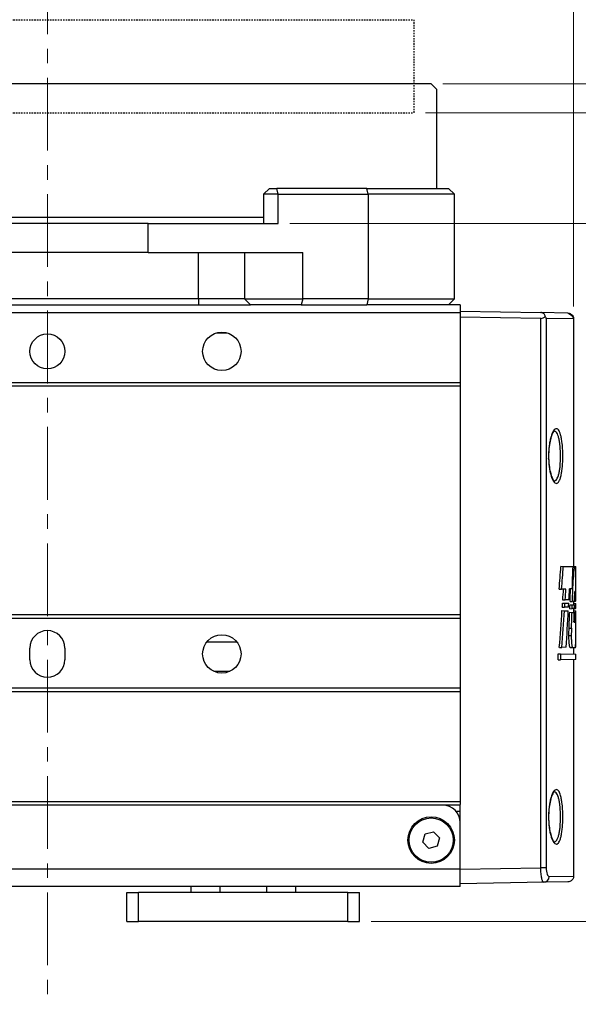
# Model space of a CAD drawing. Header units: inches. Extents: x 0 to 5655, y -2263 to 1330.
# Tile 120 of 239: x 4220 to 4268, y -705 to -621. Entities that reach past the tile are written whole.
import ezdxf

# ---------------------------------------------------------------- set-up
doc = ezdxf.new("R2010")
doc.units = ezdxf.units.IN
doc.header["$MEASUREMENT"] = 0
doc.linetypes.add('CENTER', pattern=[2, 1.25, -0.25, 0.25, -0.25])
doc.linetypes.add('HIDDEN', pattern=[0.375, 0.25, -0.125])
for name, color, linetype, lineweight in [('AM_5', 3, 'Continuous', 15), ('AM_7', 4, 'CENTER', 15), ('可見 (ISO)', 7, 'Continuous', 25), ('窄部可見 (ISO)', 7, 'Continuous', 25)]:
    doc.layers.add(name, color=color, linetype=linetype, lineweight=lineweight)
doc.styles.add('尺寸標註', font='romans.shx', dxfattribs={"bigfont": 'CHINESET.SHX'})
doc.dimstyles.new('CNS1$0', dxfattribs={"dimtxt": 2.5, "dimasz": 2.5, "dimexe": 1, "dimexo": 1, "dimgap": 1.5, "dimtad": 1, "dimtoh": 1, "dimdec": 1, "dimdsep": 46, "dimtxsty": '尺寸標註', "dimcen": 0, "dimclrd": 2, "dimclre": 2, "dimclrt": 1, "dimadec": 0, "dimazin": 2, "dimtp": 0.1, "dimtm": 0.1, "dimtfac": 0.71, "dimtdec": 1, "dimtmove": 0, "dimatfit": 0, "dimfxl": 0, "dimlwd": 13, "dimlwe": 13, "dimarcsym": 0})

# ---------------------------------------------------------------- blocks, each defined once
blk = doc.blocks.new('*D705')
at = {"layer": 'AM_5', "color": 2, "lineweight": 13}
for p, q in [((4222.621, -614.746), (4222.621, -600.746)), ((4267.868, -645.392), (4267.868, -600.746)), ((4225.121, -601.746), (4265.368, -601.746))]:
    blk.add_line(p, q, dxfattribs=at)
at = {"layer": 'AM_5', "color": 2}
for points in [[(4225.121, -601.33), (4225.121, -602.163), (4222.621, -601.746)], [(4265.368, -601.33), (4265.368, -602.163), (4267.868, -601.746)]]:
    blk.add_solid(points, dxfattribs=at)
at = {"layer": 'Defpoints', "color": 0}
for p in [(4267.868, -601.746), (4222.621, -615.746), (4267.868, -646.392)]:
    blk.add_point(p, dxfattribs=at)
at = {"layer": 'AM_5', "color": 1, "insert": (4245.245, -598.996), "char_height": 2.5, "attachment_point": 5, "style": '尺寸標註'}
blk.add_mtext('45.2', dxfattribs=at)
blk = doc.blocks.new('*D706')
at = {"layer": 'AM_5', "color": 2, "lineweight": 13}
for p, q in [((4180.621, -645.209), (4180.621, -590.746)), ((4267.868, -645.392), (4267.868, -590.746)), ((4183.121, -591.746), (4265.368, -591.746))]:
    blk.add_line(p, q, dxfattribs=at)
at = {"layer": 'AM_5', "color": 2}
for points in [[(4183.121, -591.33), (4183.121, -592.163), (4180.621, -591.746)], [(4265.368, -591.33), (4265.368, -592.163), (4267.868, -591.746)]]:
    blk.add_solid(points, dxfattribs=at)
at = {"layer": 'Defpoints', "color": 0}
for p in [(4267.868, -591.746), (4180.621, -646.209), (4267.868, -646.392)]:
    blk.add_point(p, dxfattribs=at)
at = {"layer": 'AM_5', "color": 1, "insert": (4224.245, -588.996), "char_height": 2.5, "attachment_point": 5, "style": '尺寸標註'}
blk.add_mtext('87.2', dxfattribs=at)
blk = doc.blocks.new('*D707')
at = {"layer": 'AM_5', "color": 2, "lineweight": 13}
for p, q in [((4150.551, -648.096), (4150.551, -578.246)), ((4267.868, -645.392), (4267.868, -578.246)), ((4265.368, -579.246), (4153.051, -579.246))]:
    blk.add_line(p, q, dxfattribs=at)
at = {"layer": 'AM_5', "color": 2}
for points in [[(4153.051, -578.83), (4153.051, -579.663), (4150.551, -579.246)], [(4265.368, -578.83), (4265.368, -579.663), (4267.868, -579.246)]]:
    blk.add_solid(points, dxfattribs=at)
at = {"layer": 'Defpoints', "color": 0}
for p in [(4150.551, -579.246), (4267.868, -646.392), (4150.551, -649.096)]:
    blk.add_point(p, dxfattribs=at)
at = {"layer": 'AM_5', "color": 1, "insert": (4209.21, -576.496), "char_height": 2.5, "attachment_point": 5, "style": '尺寸標註'}
blk.add_mtext('117.3', dxfattribs=at)
blk = doc.blocks.new('*D708')
at = {"layer": 'AM_5', "color": 2, "lineweight": 13}
for p, q in [((4243.473, -638.246), (4280.121, -638.246)), ((4279.121, -695.746), (4279.121, -640.746)), ((4250.45, -698.246), (4280.121, -698.246))]:
    blk.add_line(p, q, dxfattribs=at)
at = {"layer": 'AM_5', "color": 2}
for points in [[(4278.705, -640.746), (4279.538, -640.746), (4279.121, -638.246)], [(4278.705, -695.746), (4279.538, -695.746), (4279.121, -698.246)]]:
    blk.add_solid(points, dxfattribs=at)
at = {"layer": 'Defpoints', "color": 0}
for p in [(4242.473, -638.246), (4279.121, -638.246), (4249.45, -698.246)]:
    blk.add_point(p, dxfattribs=at)
at = {"layer": 'AM_5', "color": 1, "insert": (4276.371, -668.246), "char_height": 2.5, "attachment_point": 5, "rotation": 90, "style": '尺寸標註'}
blk.add_mtext('60', dxfattribs=at)
blk = doc.blocks.new('*D710')
at = {"layer": 'AM_5', "color": 2, "lineweight": 13}
for p, q in [((4255.121, -628.746), (4280.121, -628.746)), ((4279.121, -635.746), (4279.121, -631.246)), ((4243.473, -638.246), (4280.121, -638.246))]:
    blk.add_line(p, q, dxfattribs=at)
at = {"layer": 'AM_5', "color": 2}
for points in [[(4278.705, -631.246), (4279.538, -631.246), (4279.121, -628.746)], [(4278.705, -635.746), (4279.538, -635.746), (4279.121, -638.246)]]:
    blk.add_solid(points, dxfattribs=at)
at = {"layer": 'Defpoints', "color": 0}
for p in [(4254.121, -628.746), (4279.121, -628.746), (4242.473, -638.246)]:
    blk.add_point(p, dxfattribs=at)
at = {"layer": 'AM_5', "color": 1, "insert": (4276.371, -633.496), "char_height": 2.5, "attachment_point": 5, "rotation": 90, "style": '尺寸標註'}
blk.add_mtext('9.5', dxfattribs=at)
blk = doc.blocks.new('*D711')
at = {"layer": 'AM_5', "color": 2, "lineweight": 13}
for p, q in [((4256.621, -626.246), (4290.343, -626.246)), ((4289.343, -635.746), (4289.343, -628.746)), ((4243.473, -638.246), (4290.343, -638.246))]:
    blk.add_line(p, q, dxfattribs=at)
at = {"layer": 'AM_5', "color": 2}
for points in [[(4288.926, -628.746), (4289.76, -628.746), (4289.343, -626.246)], [(4288.926, -635.746), (4289.76, -635.746), (4289.343, -638.246)]]:
    blk.add_solid(points, dxfattribs=at)
at = {"layer": 'Defpoints', "color": 0}
for p in [(4255.621, -626.246), (4289.343, -626.246), (4242.473, -638.246)]:
    blk.add_point(p, dxfattribs=at)
at = {"layer": 'AM_5', "color": 1, "insert": (4286.593, -632.246), "char_height": 2.5, "attachment_point": 5, "rotation": 90, "style": '尺寸標註'}
blk.add_mtext('12', dxfattribs=at)

msp = doc.modelspace()

# ---------------------------------------------------------------- linework, layer by layer
at = {"color": 7, "linetype": 'HIDDEN', "ltscale": 0.5}
for p, q in [((4191.121, -620.746), (4254.121, -620.746)), ((4254.121, -620.746), (4254.121, -628.746)), ((4191.121, -628.746), (4254.121, -628.746))]:
    msp.add_line(p, q, dxfattribs=at)
at = {"layer": 'AM_7', "ltscale": 5}
msp.add_line((4222.621, -615.746), (4222.621, -705.356), dxfattribs=at)
at = {"layer": '可見 (ISO)'}
for p, q in [((4255.621, -626.246), (4189.621, -626.246)), ((4255.621, -626.246), (4256.121, -626.746)), ((4256.121, -635.246), (4256.121, -626.746)), ((4241.714, -635.246), (4241.214, -635.746)), ((4241.714, -635.246), (4242.344, -635.246)), ((4250.08, -635.246), (4242.344, -635.246)), ((4250.08, -635.246), (4257.121, -635.246)), ((4257.621, -635.746), (4257.121, -635.246)), ((4242.473, -635.746), (4241.214, -635.746)), ((4241.214, -635.746), (4241.214, -638.246)), ((4242.473, -635.746), (4250.209, -635.746)), ((4257.621, -635.746), (4250.209, -635.746)), ((4257.621, -644.746), (4257.621, -635.746)), ((4241.214, -637.746), (4204.028, -637.746)), ((4231.292, -638.246), (4213.951, -638.246)), ((4231.292, -638.246), (4242.473, -638.246)), ((4231.292, -640.746), (4213.951, -640.746)), ((4231.292, -640.746), (4244.585, -640.746)), ((4235.621, -644.746), (4209.621, -644.746)), ((4209.621, -645.246), (4235.621, -645.246)), ((4239.585, -644.746), (4235.621, -644.746)), ((4235.621, -645.246), (4240.081, -645.246)), ((4239.585, -644.746), (4244.585, -644.746)), ((4244.456, -645.246), (4240.081, -645.246)), ((4244.456, -645.246), (4250.08, -645.246)), ((4250.209, -644.746), (4244.585, -644.746)), ((4257.121, -645.246), (4250.08, -645.246)), ((4250.209, -644.746), (4257.621, -644.746)), ((4257.621, -644.746), (4257.121, -645.246)), ((4258.121, -645.246), (4257.121, -645.246)), ((4258.121, -645.246), (4258.121, -645.943)), ((4258.121, -645.943), (4186.121, -645.943)), ((4258.121, -645.796), (4265.051, -645.917)), ((4258.121, -645.943), (4258.121, -651.943)), ((4265.051, -646.417), (4258.121, -646.296)), ((4267.38, -645.958), (4265.051, -645.917)), ((4267.871, -646.458), (4267.871, -667.74)), ((4258.121, -651.943), (4186.121, -651.943)), ((4258.121, -652.243), (4186.121, -652.243)), ((4258.121, -651.943), (4258.121, -652.243)), ((4258.121, -652.243), (4258.121, -671.896)), ((4266.777, -667.72), (4266.983, -667.724)), ((4266.983, -667.724), (4267.819, -667.739)), ((4267.819, -667.739), (4267.953, -667.741)), ((4267.953, -667.741), (4268.069, -667.743)), ((4268.071, -670.576), (4268.071, -667.871)), ((4267.78, -668.847), (4267.834, -668.847)), ((4266.63, -669.682), (4266.837, -669.678)), ((4267.205, -669.672), (4266.837, -669.678)), ((4267.75, -669.662), (4267.517, -669.666)), ((4268.041, -669.877), (4267.967, -669.878)), ((4266.918, -670.88), (4267.123, -670.883)), ((4266.939, -670.613), (4267.144, -670.609)), ((4267.123, -670.883), (4267.45, -670.889)), ((4267.469, -670.604), (4267.144, -670.609)), ((4267.567, -670.733), (4267.769, -670.73)), ((4267.948, -670.727), (4267.769, -670.73)), ((4267.871, -670.728), (4267.871, -671.028)), ((4267.871, -670.896), (4268.058, -670.9)), ((4267.948, -670.727), (4268.03, -670.725)), ((4268.071, -670.725), (4268.03, -670.725)), ((4266.87, -671.528), (4267.075, -671.532)), ((4266.894, -671.242), (4267.099, -671.238)), ((4267.075, -671.532), (4267.413, -671.538)), ((4267.432, -671.232), (4267.099, -671.238)), ((4267.533, -671.671), (4267.735, -671.675)), ((4267.545, -671.362), (4267.747, -671.358)), ((4267.559, -671.022), (4267.76, -671.026)), ((4267.735, -671.675), (4267.925, -671.678)), ((4267.933, -671.355), (4267.747, -671.358)), ((4267.76, -671.026), (4267.941, -671.029)), ((4267.871, -671.356), (4267.871, -671.677)), ((4267.871, -671.546), (4268.054, -671.549)), ((4267.925, -671.678), (4268.016, -671.68)), ((4267.933, -671.355), (4268.022, -671.353)), ((4267.941, -671.029), (4268.027, -671.031)), ((4268.016, -671.68), (4268.07, -671.681)), ((4268.071, -671.352), (4268.022, -671.353)), ((4268.027, -671.031), (4268.071, -671.031)), ((4258.121, -671.896), (4186.121, -671.896)), ((4258.121, -672.196), (4186.121, -672.196)), ((4258.121, -671.896), (4258.121, -672.196)), ((4258.121, -672.196), (4258.121, -678.196)), ((4267.902, -672.518), (4268.002, -672.52)), ((4267.478, -673.03), (4267.68, -673.031)), ((4267.468, -673.662), (4267.67, -673.663)), ((4221.121, -675.746), (4221.121, -674.746)), ((4224.121, -674.746), (4224.121, -675.746)), ((4266.641, -674.687), (4266.848, -674.683)), ((4267.229, -674.676), (4266.848, -674.683)), ((4267.785, -674.718), (4267.583, -674.721)), ((4268.016, -674.714), (4267.785, -674.718)), ((4267.871, -674.716), (4267.871, -675.252)), ((4268.025, -674.663), (4268.07, -674.662)), ((4266.534, -675.229), (4266.741, -675.233)), ((4266.534, -675.76), (4266.534, -675.229)), ((4266.534, -675.76), (4266.741, -675.757)), ((4266.741, -675.233), (4266.741, -675.757)), ((4266.741, -675.233), (4268.071, -675.256)), ((4268.071, -675.734), (4266.741, -675.757)), ((4267.871, -675.737), (4267.871, -694.335)), ((4268.071, -675.734), (4268.071, -675.256)), ((4258.121, -678.196), (4186.121, -678.196)), ((4258.121, -678.496), (4186.121, -678.496)), ((4258.121, -678.196), (4258.121, -678.496)), ((4258.121, -678.496), (4258.121, -687.946)), ((4258.121, -687.946), (4186.121, -687.946)), ((4256.621, -688.246), (4187.621, -688.246)), ((4258.121, -688.246), (4256.621, -688.246)), ((4258.121, -687.946), (4258.121, -688.196)), ((4258.121, -689.746), (4258.121, -688.196)), ((4257.739, -688.746), (4258.121, -688.746)), ((4258.121, -693.746), (4258.121, -689.746)), ((4254.895, -691.435), (4255.094, -690.712)), ((4255.094, -690.712), (4255.821, -690.523)), ((4255.821, -690.523), (4256.348, -691.057)), ((4256.348, -691.057), (4256.148, -691.781)), ((4255.422, -691.97), (4254.895, -691.435)), ((4256.148, -691.781), (4255.422, -691.97)), ((4258.121, -695.246), (4258.121, -693.746)), ((4258.121, -695.246), (4186.121, -695.246)), ((4234.95, -695.246), (4234.95, -695.746)), ((4243.95, -695.246), (4243.95, -695.746)), ((4265.296, -694.871), (4258.121, -694.996)), ((4267.38, -694.835), (4265.296, -694.871)), ((4229.45, -695.746), (4230.45, -695.746)), ((4229.45, -698.246), (4229.45, -695.746)), ((4248.45, -695.746), (4230.45, -695.746)), ((4248.45, -695.746), (4249.45, -695.746)), ((4249.45, -698.246), (4249.45, -695.746)), ((4229.45, -698.246), (4230.45, -698.246)), ((4248.45, -698.246), (4230.45, -698.246)), ((4248.45, -698.246), (4249.45, -698.246))]:
    msp.add_line(p, q, dxfattribs=at)
for centre, radius in [((4222.621, -649.246), 1.5), ((4237.621, -649.246), 1.65), ((4237.621, -675.246), 1.65), ((4255.621, -691.246), 2), ((4255.621, -691.246), 1.9)]:
    msp.add_circle(centre, radius, dxfattribs=at)
for centre, start, end in [((4222.621, -674.746), 0, 180), ((4222.621, -675.746), 180, 0), ((4256.621, -689.746), 0, 90)]:
    msp.add_arc(centre, 1.5, start, end, dxfattribs=at)
for centre, major_axis, ratio, start_param, end_param in [((4265.043, -645.917), (-0.358, 0.361), 0.965693, 2.360557, 3.237574), ((3824.92, -636.345), (442.267, -25.021), 0.951069, 6.263403, 6.268071), ((3822.859, -636.329), (444.525, -25.149), 0.951069, 6.263777, 6.268404), ((3790.963, -655.615), (476.418, 26.953), 0.951069, 6.192818, 6.197057), ((3788.646, -652.02), (478.719, -27.285), 0.951806, 0.018811, 0.022939), ((3810.435, -640.791), (456.738, -26.032), 0.951806, 6.274464, 6.276623), ((3808.366, -640.779), (459.004, -26.161), 0.951806, 6.274785, 6.276933), ((3791.062, -650.492), (476.301, 27.147), 0.951806, 6.179076, 6.181142), ((3790.626, -652.023), (476.542, -27.161), 0.951806, 0.018621, 0.020975), ((3779.864, -662.914), (487.491, 27.785), 0.951806, 6.206565, 6.208391), ((3780.289, -662.085), (487.066, -27.761), 0.951806, 0.041205, 0.043032), ((4222.122, -639.731), (-0.938, 140.961), 0.324485, 4.484781, 4.487414), ((4222.117, -639.728), (-0.943, 141.584), 0.3245, 4.485792, 4.48836), ((4222.123, -650.262), (0.943, 141.576), 0.324483, 4.565882, 4.568332), ((4222.122, -669.439), (-0.855, -223.216), 0.205814, 1.564452, 1.56504), ((3778.368, -673.194), (488.984, 27.87), 0.951806, 6.228672, 6.22899), ((4222.121, -639.392), (0.935, -142.232), 0.321589, 1.317912, 1.340768), ((4222.121, -639.392), (0.94, -142.854), 0.321589, 1.319052, 1.341752), ((3795.359, -650.572), (472.004, 26.902), 0.951806, 6.16979, 6.176773), ((3793.746, -652.215), (473.425, -26.983), 0.951806, 0.013684, 0.016697), ((4222.118, -652.002), (-0.939, 140.967), 0.324499, 4.572462, 4.574891), ((3791.757, -652.212), (475.611, -27.108), 0.951806, 0.013887, 0.01688), ((4222.121, -652.004), (-0.942, 141.578), 0.324488, 4.573096, 4.575464), ((3788.691, -663.001), (478.688, 27.062), 0.950998, 6.202937, 6.204779), ((4222.113, -662.965), (0.942, 141.591), 0.324516, 4.655261, 4.657566), ((3789.21, -662.179), (478.17, -27.033), 0.950998, 0.036675, 0.03852), ((4222.12, -662.211), (-0.942, 141.579), 0.32449, 4.645614, 4.647898), ((3778.088, -672.871), (489.264, -27.886), 0.951806, 0.062362, 0.062643), ((3778.085, -673.107), (489.267, 27.886), 0.951806, 6.222178, 6.226432), ((4222.124, -673.174), (0.942, 141.574), 0.324478, 4.727419, 4.729687), ((3778.088, -672.871), (489.264, -27.886), 0.951806, 0.055971, 0.059557)]:
    msp.add_ellipse(centre, major_axis=major_axis, ratio=ratio, start_param=start_param, end_param=end_param, dxfattribs=at)
for points, knots in [([(4265.432, -646.244), (4265.43, -646.205), (4265.422, -646.166), (4265.391, -646.091), (4265.368, -646.055), (4265.307, -645.996), (4265.272, -645.972), (4265.204, -645.942), (4265.174, -645.933), (4265.113, -645.921), (4265.082, -645.918), (4265.051, -645.917)], [0.00000087, 0.00000087, 0.00000087, 0.00000087, 0.01642997, 0.01642997, 0.03297362, 0.03297362, 0.04733203, 0.04733203, 0.05698009, 0.05698009, 0.06635361, 0.06635361, 0.06635361, 0.06635361]), ([(4265.517, -646.417), (4265.514, -646.408), (4265.511, -646.399), (4265.5, -646.37), (4265.491, -646.349), (4265.468, -646.3), (4265.451, -646.272), (4265.432, -646.244)], [-0.0247686, -0.0247686, -0.0247686, -0.0247686, -0.02091448, -0.02091448, -0.01229054, -0.01229054, -0.00000097, -0.00000097, -0.00000097, -0.00000097]), ([(4267.38, -645.958), (4267.38, -645.958), (4267.38, -645.958), (4267.38, -645.958), (4267.38, -645.958), (4267.382, -645.958), (4267.383, -645.958), (4267.388, -645.958), (4267.391, -645.958), (4267.427, -645.96), (4267.46, -645.965), (4267.545, -645.986), (4267.597, -646.008), (4267.671, -646.056), (4267.698, -646.078), (4267.724, -646.103), (4267.726, -646.105), (4267.733, -646.112), (4267.738, -646.118), (4267.759, -646.141), (4267.773, -646.16), (4267.817, -646.225), (4267.84, -646.276), (4267.863, -646.36), (4267.868, -646.392), (4267.871, -646.435), (4267.871, -646.447), (4267.871, -646.458)], [0, 0, 0, 0, 0.00001337, 0.00001337, 0.00004901, 0.00004901, 0.00042924, 0.00042924, 0.00144321, 0.00144321, 0.01132451, 0.01132451, 0.02775701, 0.02775701, 0.03787048, 0.03787048, 0.03864818, 0.03864818, 0.0409818, 0.0409818, 0.04799743, 0.04799743, 0.06448871, 0.06448871, 0.07409933, 0.07409933, 0.07745578, 0.07745578, 0.07745578, 0.07745578]), ([(4267.38, -645.958), (4267.38, -645.958), (4267.38, -645.958), (4267.38, -645.958), (4267.38, -645.958), (4267.38, -645.958), (4267.871, -646.224), (4267.871, -646.458)], [0, 0, 0, 0, 0.00003896, 0.00003896, 0.00005822, 0.00005822, 0.07014915, 0.07014915, 0.07014915, 0.07014915]), ([(4266.207, -656.1), (4266.207, -656.1), (4266.201, -656.102), (4266.165, -656.132), (4266.116, -656.189), (4266.026, -656.358), (4265.981, -656.466), (4265.893, -656.742), (4265.849, -656.921), (4265.778, -657.32), (4265.751, -657.548), (4265.728, -657.892), (4265.723, -658.005), (4265.721, -658.147), (4265.72, -658.176), (4265.72, -658.226), (4265.72, -658.248), (4265.72, -658.334), (4265.721, -658.399), (4265.729, -658.658), (4265.743, -658.851), (4265.789, -659.249), (4265.825, -659.454), (4265.91, -659.813), (4265.96, -659.971), (4266.064, -660.217), (4266.12, -660.307), (4266.188, -660.383), (4266.207, -660.392), (4266.207, -660.392)], [0.0207169, 0.0207169, 0.0207169, 0.0207169, 0.0486597, 0.0486597, 0.1137949, 0.1137949, 0.1731123, 0.1731123, 0.2422385, 0.2422385, 0.3140264, 0.3140264, 0.3480923, 0.3480923, 0.3567118, 0.3567118, 0.3631759, 0.3631759, 0.3825853, 0.3825853, 0.441293, 0.441293, 0.5111221, 0.5111221, 0.5820149, 0.5820149, 0.6530275, 0.6530275, 0.6994876, 0.6994876, 0.6994876, 0.6994876]), ([(4267.953, -667.741), (4267.943, -667.759), (4267.932, -667.797), (4267.904, -667.939), (4267.887, -668.067), (4267.859, -668.362), (4267.847, -668.549), (4267.837, -668.785), (4267.836, -668.816), (4267.834, -668.847)], [-0.231066, -0.231066, -0.231066, -0.231066, -0.1883894, -0.1883894, -0.1255662, -0.1255662, -0.0627831, -0.0627831, -0.053411, -0.053411, -0.053411, -0.053411]), ([(4268.071, -667.871), (4268.071, -667.849), (4268.071, -667.83), (4268.071, -667.771), (4268.07, -667.748), (4268.069, -667.743)], [-0.18809261, -0.18809261, -0.18809261, -0.18809261, -0.17584149, -0.17584149, -0.14486418, -0.14486418, -0.14486418, -0.14486418]), ([(4267.583, -674.721), (4267.57, -674.722), (4267.555, -674.698), (4267.527, -674.602), (4267.514, -674.53), (4267.492, -674.362), (4267.483, -674.256), (4267.47, -674.024), (4267.467, -673.898), (4267.467, -673.741), (4267.467, -673.702), (4267.468, -673.662)], [0.1421247, 0.1421247, 0.1421247, 0.1421247, 0.177904, 0.177904, 0.2136834, 0.2136834, 0.2492251, 0.2492251, 0.2847668, 0.2847668, 0.2963185, 0.2963185, 0.2963185, 0.2963185]), ([(4267.67, -673.663), (4267.67, -673.702), (4267.669, -673.741), (4267.669, -673.78), (4267.669, -673.898), (4267.672, -674.023), (4267.685, -674.255), (4267.694, -674.36), (4267.716, -674.527), (4267.729, -674.599), (4267.757, -674.695), (4267.771, -674.718), (4267.785, -674.718), (4267.785, -674.718), (4267.785, -674.718)], [-0.0115197, -0.0115197, -0.0115197, -0.0115197, 0, 0, 0, 0.0354088, 0.0354088, 0.0708176, 0.0708176, 0.1064609, 0.1064609, 0.1421042, 0.1421042, 0.1426401, 0.1426401, 0.1426401, 0.1426401]), ([(4268.016, -674.714), (4268.021, -674.692), (4268.026, -674.661), (4268.039, -674.533), (4268.045, -674.405), (4268.054, -674.11), (4268.057, -673.923), (4268.06, -673.701), (4268.06, -673.683), (4268.06, -673.665)], [-0.7207878, -0.7207878, -0.7207878, -0.7207878, -0.6892162, -0.6892162, -0.6265587, -0.6265587, -0.563995, -0.563995, -0.5586618, -0.5586618, -0.5586618, -0.5586618]), ([(4266.207, -687.1), (4266.207, -687.1), (4266.201, -687.102), (4266.165, -687.132), (4266.116, -687.189), (4266.026, -687.358), (4265.981, -687.466), (4265.893, -687.742), (4265.849, -687.921), (4265.778, -688.32), (4265.751, -688.548), (4265.728, -688.892), (4265.723, -689.005), (4265.721, -689.147), (4265.72, -689.176), (4265.72, -689.226), (4265.72, -689.248), (4265.72, -689.334), (4265.721, -689.399), (4265.729, -689.658), (4265.743, -689.851), (4265.789, -690.249), (4265.825, -690.454), (4265.91, -690.813), (4265.96, -690.971), (4266.064, -691.217), (4266.12, -691.307), (4266.188, -691.383), (4266.207, -691.392), (4266.207, -691.392)], [0.0207169, 0.0207169, 0.0207169, 0.0207169, 0.0486597, 0.0486597, 0.1137949, 0.1137949, 0.1731123, 0.1731123, 0.2422385, 0.2422385, 0.3140264, 0.3140264, 0.3480923, 0.3480923, 0.3567118, 0.3567118, 0.3631759, 0.3631759, 0.3825853, 0.3825853, 0.441293, 0.441293, 0.5111221, 0.5111221, 0.5820149, 0.5820149, 0.6530275, 0.6530275, 0.6994876, 0.6994876, 0.6994876, 0.6994876]), ([(4267.871, -694.335), (4267.871, -694.389), (4267.862, -694.443), (4267.833, -694.529), (4267.818, -694.563), (4267.77, -694.642), (4267.733, -694.684), (4267.665, -694.74), (4267.638, -694.759), (4267.56, -694.801), (4267.507, -694.819), (4267.429, -694.832), (4267.404, -694.834), (4267.38, -694.835)], [0, 0, 0, 0, 0.01613951, 0.01613951, 0.02726405, 0.02726405, 0.04367273, 0.04367273, 0.05366158, 0.05366158, 0.07009685, 0.07009685, 0.07740054, 0.07740054, 0.07740054, 0.07740054])]:
    msp.add_open_spline(points, degree=3, knots=knots, dxfattribs=at)
for points, weights in [([(4237.218, -647.646), (4237.621, -647.646), (4238.024, -647.646)], [2.85453941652, 2.94374377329, 2.85453941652]), ([(4238.934, -674.246), (4237.621, -674.246), (4236.309, -674.246)], [2.88408998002, 4.75874846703, 2.88408998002]), ([(4238.309, -676.746), (4237.621, -676.746), (4236.934, -676.746)], [1.79251403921, 1.97176544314, 1.79251403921])]:
    msp.add_rational_spline(points, weights, degree=2, dxfattribs=at)
for points in [[(4267.468, -673.662), (4267.47, -673.453), (4267.473, -673.242), (4267.478, -673.03)], [(4267.68, -673.031), (4267.675, -673.243), (4267.672, -673.454), (4267.67, -673.663)]]:
    msp.add_open_spline(points, degree=3, dxfattribs=at)
at = {"layer": '窄部可見 (ISO)'}
for p, q in [((4242.473, -635.746), (4242.344, -635.246)), ((4250.209, -635.746), (4250.08, -635.246)), ((4242.473, -638.246), (4242.473, -635.746)), ((4250.209, -635.746), (4250.209, -644.746)), ((4231.292, -640.746), (4231.292, -638.246)), ((4235.621, -644.746), (4235.621, -640.746)), ((4239.585, -640.746), (4239.585, -644.746)), ((4244.585, -644.746), (4244.585, -640.746)), ((4235.621, -644.746), (4235.621, -645.246)), ((4239.585, -644.746), (4240.081, -645.246)), ((4244.585, -644.746), (4244.456, -645.246)), ((4250.209, -644.746), (4250.08, -645.246)), ((4265.051, -693.625), (4265.051, -646.417)), ((4267.871, -646.458), (4265.517, -646.417)), ((4265.517, -646.417), (4265.517, -693.625)), ((4258.121, -693.746), (4186.121, -693.746)), ((4258.121, -693.746), (4265.051, -693.625)), ((4265.517, -693.625), (4265.051, -693.625)), ((4265.764, -694.371), (4267.871, -694.335)), ((4237.45, -695.246), (4237.45, -695.746)), ((4241.45, -695.246), (4241.45, -695.746)), ((4230.45, -698.246), (4230.45, -695.746)), ((4248.45, -698.246), (4248.45, -695.746))]:
    msp.add_line(p, q, dxfattribs=at)
msp.add_ellipse((4265.287, -694.371), major_axis=(0.009, -0.5), ratio=0.953926, start_param=0, end_param=1.554147, dxfattribs=at)
for points, knots in [([(4265.714, -658.474), (4265.709, -658.317), (4265.709, -658.158), (4265.72, -657.848), (4265.73, -657.696), (4265.759, -657.398), (4265.779, -657.253), (4265.825, -656.984), (4265.852, -656.856), (4265.913, -656.62), (4265.946, -656.514), (4266.016, -656.324), (4266.054, -656.239), (4266.131, -656.099), (4266.17, -656.043), (4266.251, -655.956), (4266.292, -655.927), (4266.411, -655.883), (4266.49, -655.912), (4266.632, -656.084), (4266.697, -656.228), (4266.778, -656.516), (4266.803, -656.626), (4266.846, -656.863), (4266.864, -656.991), (4266.912, -657.4), (4266.931, -657.71), (4266.944, -658.33), (4266.937, -658.649), (4266.908, -659.094), (4266.895, -659.239), (4266.863, -659.512), (4266.844, -659.639), (4266.801, -659.875), (4266.776, -659.985), (4266.721, -660.176), (4266.692, -660.259), (4266.596, -660.47), (4266.523, -660.555), (4266.407, -660.595), (4266.368, -660.594), (4266.288, -660.563), (4266.247, -660.533), (4266.167, -660.445), (4266.128, -660.388), (4266.051, -660.246), (4266.013, -660.161), (4265.943, -659.97), (4265.91, -659.863), (4265.85, -659.627), (4265.823, -659.498), (4265.754, -659.093), (4265.724, -658.789), (4265.714, -658.474)], [0, 0, 0, 0, 0.00047265, 0.00047265, 0.0009453, 0.0009453, 0.00141795, 0.00141795, 0.0018906, 0.0018906, 0.00236326, 0.00236326, 0.00283591, 0.00283591, 0.00330856, 0.00330856, 0.00378121, 0.00378121, 0.00472651, 0.00472651, 0.00567181, 0.00567181, 0.00614446, 0.00614446, 0.00661711, 0.00661711, 0.00756242, 0.00756242, 0.00850772, 0.00850772, 0.00898037, 0.00898037, 0.00945302, 0.00945302, 0.00992567, 0.00992567, 0.01039832, 0.01039832, 0.01134362, 0.01134362, 0.01181628, 0.01181628, 0.01228893, 0.01228893, 0.01276158, 0.01276158, 0.01323423, 0.01323423, 0.01370688, 0.01370688, 0.01417953, 0.01417953, 0.01512483, 0.01512483, 0.01512483, 0.01512483]), ([(4266.205, -660.391), (4266.222, -660.391), (4266.239, -660.388), (4266.255, -660.383), (4266.332, -660.359), (4266.404, -660.281), (4266.468, -660.152), (4266.5, -660.088), (4266.53, -660.012), (4266.557, -659.925), (4266.584, -659.838), (4266.609, -659.738), (4266.63, -659.63), (4266.652, -659.522), (4266.671, -659.405), (4266.687, -659.28), (4266.703, -659.155), (4266.716, -659.023), (4266.725, -658.887), (4266.744, -658.615), (4266.751, -658.323), (4266.745, -658.039), (4266.739, -657.755), (4266.719, -657.472), (4266.688, -657.222), (4266.672, -657.097), (4266.654, -656.98), (4266.632, -656.872), (4266.611, -656.763), (4266.586, -656.663), (4266.559, -656.575), (4266.505, -656.4), (4266.441, -656.267), (4266.37, -656.189), (4266.318, -656.132), (4266.262, -656.103), (4266.205, -656.101)], [0.003263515, 0.003263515, 0.003263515, 0.003263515, 0.003449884, 0.003449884, 0.003449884, 0.004312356, 0.004312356, 0.004312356, 0.004743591, 0.004743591, 0.004743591, 0.005174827, 0.005174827, 0.005174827, 0.005606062, 0.005606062, 0.005606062, 0.006037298, 0.006037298, 0.006037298, 0.006899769, 0.006899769, 0.006899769, 0.00776224, 0.00776224, 0.00776224, 0.008193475, 0.008193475, 0.008193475, 0.008624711, 0.008624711, 0.008624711, 0.009487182, 0.009487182, 0.009487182, 0.010118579, 0.010118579, 0.010118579, 0.010118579]), ([(4265.714, -689.474), (4265.709, -689.317), (4265.709, -689.158), (4265.72, -688.848), (4265.73, -688.696), (4265.759, -688.398), (4265.779, -688.253), (4265.825, -687.984), (4265.852, -687.856), (4265.913, -687.62), (4265.946, -687.514), (4266.016, -687.324), (4266.054, -687.239), (4266.131, -687.099), (4266.17, -687.043), (4266.251, -686.956), (4266.292, -686.927), (4266.411, -686.883), (4266.49, -686.912), (4266.632, -687.084), (4266.697, -687.228), (4266.778, -687.516), (4266.803, -687.626), (4266.846, -687.863), (4266.864, -687.991), (4266.912, -688.4), (4266.931, -688.71), (4266.944, -689.33), (4266.937, -689.649), (4266.908, -690.094), (4266.895, -690.239), (4266.863, -690.512), (4266.844, -690.639), (4266.801, -690.875), (4266.776, -690.985), (4266.721, -691.176), (4266.692, -691.259), (4266.596, -691.47), (4266.523, -691.555), (4266.407, -691.595), (4266.368, -691.594), (4266.288, -691.563), (4266.247, -691.533), (4266.167, -691.445), (4266.128, -691.388), (4266.051, -691.246), (4266.013, -691.161), (4265.943, -690.97), (4265.91, -690.863), (4265.85, -690.627), (4265.823, -690.498), (4265.754, -690.093), (4265.724, -689.789), (4265.714, -689.474)], [0, 0, 0, 0, 0.00047265, 0.00047265, 0.0009453, 0.0009453, 0.00141795, 0.00141795, 0.0018906, 0.0018906, 0.00236326, 0.00236326, 0.00283591, 0.00283591, 0.00330856, 0.00330856, 0.00378121, 0.00378121, 0.00472651, 0.00472651, 0.00567181, 0.00567181, 0.00614446, 0.00614446, 0.00661711, 0.00661711, 0.00756242, 0.00756242, 0.00850772, 0.00850772, 0.00898037, 0.00898037, 0.00945302, 0.00945302, 0.00992567, 0.00992567, 0.01039832, 0.01039832, 0.01134362, 0.01134362, 0.01181628, 0.01181628, 0.01228893, 0.01228893, 0.01276158, 0.01276158, 0.01323423, 0.01323423, 0.01370688, 0.01370688, 0.01417953, 0.01417953, 0.01512483, 0.01512483, 0.01512483, 0.01512483]), ([(4266.205, -691.391), (4266.222, -691.391), (4266.239, -691.388), (4266.255, -691.383), (4266.332, -691.359), (4266.404, -691.281), (4266.468, -691.152), (4266.5, -691.088), (4266.53, -691.012), (4266.557, -690.925), (4266.584, -690.838), (4266.609, -690.738), (4266.63, -690.63), (4266.652, -690.522), (4266.671, -690.405), (4266.687, -690.28), (4266.703, -690.155), (4266.716, -690.023), (4266.725, -689.887), (4266.744, -689.615), (4266.751, -689.323), (4266.745, -689.039), (4266.739, -688.755), (4266.719, -688.472), (4266.688, -688.222), (4266.672, -688.097), (4266.654, -687.98), (4266.632, -687.872), (4266.611, -687.763), (4266.586, -687.663), (4266.559, -687.575), (4266.505, -687.4), (4266.441, -687.267), (4266.37, -687.189), (4266.318, -687.132), (4266.262, -687.103), (4266.205, -687.101)], [0.003263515, 0.003263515, 0.003263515, 0.003263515, 0.003449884, 0.003449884, 0.003449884, 0.004312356, 0.004312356, 0.004312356, 0.004743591, 0.004743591, 0.004743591, 0.005174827, 0.005174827, 0.005174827, 0.005606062, 0.005606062, 0.005606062, 0.006037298, 0.006037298, 0.006037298, 0.006899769, 0.006899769, 0.006899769, 0.00776224, 0.00776224, 0.00776224, 0.008193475, 0.008193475, 0.008193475, 0.008624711, 0.008624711, 0.008624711, 0.009487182, 0.009487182, 0.009487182, 0.010118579, 0.010118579, 0.010118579, 0.010118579]), ([(4265.296, -694.871), (4265.266, -694.872), (4265.236, -694.84), (4265.207, -694.778), (4265.193, -694.748), (4265.179, -694.71), (4265.166, -694.666), (4265.154, -694.624), (4265.142, -694.575), (4265.13, -694.52), (4265.13, -694.518), (4265.129, -694.515), (4265.129, -694.513), (4265.118, -694.458), (4265.108, -694.398), (4265.099, -694.333), (4265.089, -694.266), (4265.081, -694.192), (4265.074, -694.116), (4265.06, -693.962), (4265.052, -693.795), (4265.051, -693.625)], [0, 0, 0, 0, 0.000492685, 0.000492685, 0.000492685, 0.000739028, 0.000739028, 0.000739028, 0.000974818, 0.000974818, 0.000974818, 0.000985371, 0.000985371, 0.000985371, 0.001221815, 0.001221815, 0.001221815, 0.00147044, 0.00147044, 0.00147044, 0.001970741, 0.001970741, 0.001970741, 0.001970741]), ([(4265.517, -693.625), (4265.517, -693.83), (4265.547, -694.028), (4265.594, -694.163), (4265.617, -694.231), (4265.644, -694.283), (4265.674, -694.319), (4265.703, -694.354), (4265.733, -694.372), (4265.764, -694.371)], [0, 0, 0, 0, 0.000612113, 0.000612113, 0.000612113, 0.00091817, 0.00091817, 0.00091817, 0.001224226, 0.001224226, 0.001224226, 0.001224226])]:
    msp.add_open_spline(points, degree=3, knots=knots, dxfattribs=at)
for points in [[(4265.714, -658.474), (4265.723, -658.471), (4265.723, -658.468)], [(4265.714, -689.474), (4265.723, -689.471), (4265.723, -689.468)]]:
    msp.add_rational_spline(points, [1.00000251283, 0.927342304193, 0.880933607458], degree=2, dxfattribs=at)

# ---------------------------------------------------------------- dimensions: what is measured, and where the dimension line sits
at = {"layer": 'AM_5'}
for base, p1, p2, picture, middle in [((4150.551, -579.246), (4267.868, -646.392), (4150.551, -649.096), '*D707', (4209.21, -576.496)), ((4267.868, -591.746), (4180.621, -646.209), (4267.868, -646.392), '*D706', (4224.245, -588.996)), ((4267.868, -601.746), (4222.621, -615.746), (4267.868, -646.392), '*D705', (4245.245, -598.996))]:
    dim = msp.add_linear_dim(base=base, p1=p1, p2=p2, dimstyle='CNS1$0', override={"dimfxl": 4, "dimarcsym": 1}, dxfattribs=at)
    dim.commit()
    dim.dimension.update_dxf_attribs({"geometry": picture, "text_midpoint": middle})
for base, p1, p2, picture, middle in [((4289.343, -626.246), (4242.473, -638.246), (4255.621, -626.246), '*D711', (4286.593, -632.246)), ((4279.121, -628.746), (4242.473, -638.246), (4254.121, -628.746), '*D710', (4276.371, -633.496)), ((4279.121, -638.246), (4249.45, -698.246), (4242.473, -638.246), '*D708', (4276.371, -668.246))]:
    dim = msp.add_linear_dim(base=base, p1=p1, p2=p2, angle=90, dimstyle='CNS1$0', override={"dimtix": 1, "dimfxl": 4, "dimarcsym": 1}, dxfattribs=at)
    dim.commit()
    dim.dimension.update_dxf_attribs({"geometry": picture, "text_midpoint": middle})

doc.saveas('drawing.dxf')
